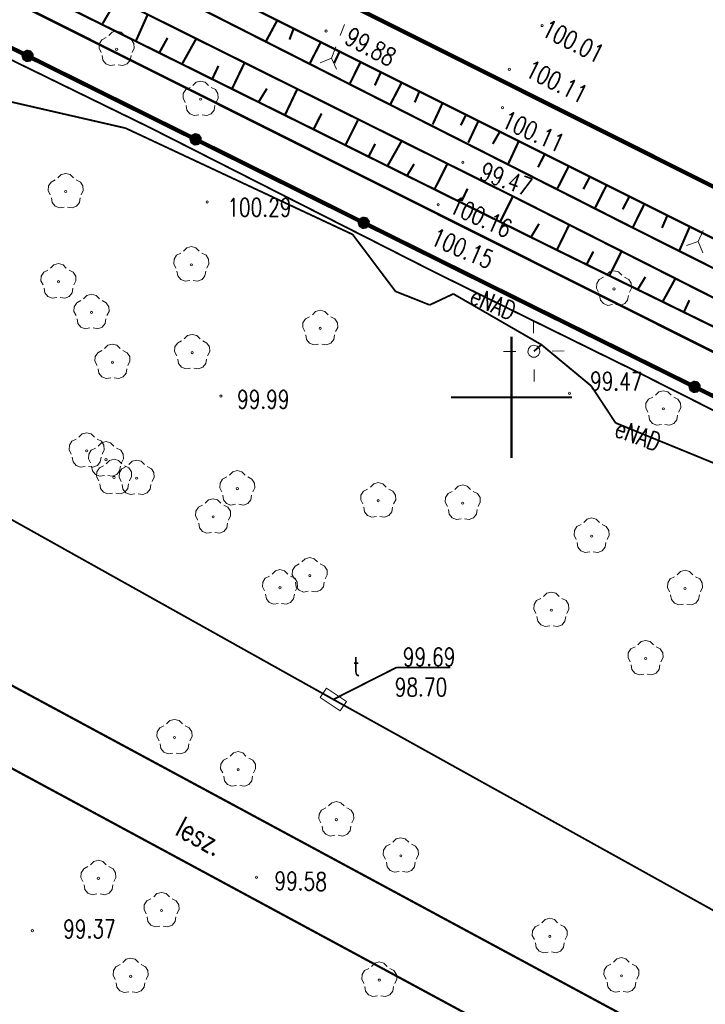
# Model space of a CAD drawing. Header units: metres. Extents: x 7501691 to 7504871, y 5814048 to 5814963.
# Tile 80 of 90: x 7504259 to 7504288, y 5814627 to 5814668. Entities that reach past the tile are written whole.
import ezdxf
from ezdxf.enums import TextEntityAlignment as Align

# ---------------------------------------------------------------- set-up
doc = ezdxf.new("R2010")
doc.units = ezdxf.units.M
doc.header["$MEASUREMENT"] = 0
for name, pattern in [('1', [0]), ('11', [3, 2.5, -0.5]), ('GDE', [0]), ('KOC', [1.5, 1, -0.5]), ('KOJ', [0]), ('UEB', [0]), ('UPT', [0]), ('WSQ', [1.75, 1.25, -0.5])]:
    doc.linetypes.add(name, pattern=pattern)
doc.layers.get('0').update_dxf_attribs({"linetype": 'CONTINUOUS'})
for name, color, linetype, lineweight in [('Dzialki', 7, 'GDE', 18), ('EDZPD_L_0', 7, 'GDE', 20), ('KRZYZE_L_0', 7, '1', 18), ('SDROK_T_1', 7, 'CONTINUOUS', 18), ('SDRPK_L_0', 7, 'KOJ', 35), ('SDRPK_L_2', 7, 'KOC', 18), ('SDRPK_L_5', 7, '11', 18), ('SDRPT_T_0', 7, 'CONTINUOUS', 18), ('SZOPO_L_0', 7, 'CONTINUOUS', 35), ('SZZPZ_T_0', 3, 'CONTINUOUS', 18), ('UEEOO_T_0', 1, 'CONTINUOUS', 15), ('UEEPA_T_3', 1, 'CONTINUOUS', 18), ('UEEPON_L_1', 1, 'UEB', 15), ('UTTOA_T_0', 30, 'CONTINUOUS', 15), ('UTTOC_T_0', 30, 'CONTINUOUS', 15), ('UTTPA_T_1', 30, 'CONTINUOUS', 18), ('UTTPO_L_1', 30, 'UPT', 15), ('WUKOS_T_1', 7, 'CONTINUOUS', 15), ('WUKPS_L_6', 7, 'WSQ', 18), ('WWRPH_T_1', 7, 'CONTINUOUS', 18)]:
    doc.layers.add(name, color=color, linetype=linetype, lineweight=lineweight)
doc.styles.add('STYL_ARIAL', font='simplex', dxfattribs={"width": 0.75, "oblique": 0.1})

# ---------------------------------------------------------------- blocks, each defined once
blk = doc.blocks.new('fdsgfdhgfjh')
at = {"color": 7, "const_width": 0.065}
for points in [[(-16.835, -75.512), (354.018, -261.214), (467.857, -262.505), (472.746, -258.735), (593.685, -261.575), (612.103, -262.002), (615, -265.13), (621.573, -272.23), (620.457, -293.398), (621.441, -316.515), (617.616, -347.083), (618.941, -381.189)], [(-73.624, -607.379), (195.366, -583.748), (341.459, -571.655), (342.319, -570.715), (349.277, -563.045), (349.917, -560.655), (362.058, -448.634), (361.947, -446.744), (362.796, -440.405), (363.365, -434.665), (363.505, -433.525), (474.63, -446.54), (528.102, -452.597), (558.029, -454.712), (566.877, -447.021), (578.606, -447.669), (581.452, -423.391), (595.663, -375.234), (593.685, -261.575), (472.746, -258.735), (467.857, -262.505), (354.018, -261.214), (-16.835, -75.512)]]:
    blk.add_lwpolyline(points, dxfattribs=at)
at = {"layer": 'Dzialki', "color": 7, "const_width": 0.09}
blk.add_lwpolyline([(354, -261.22), (-16.86, -75.52)], dxfattribs=at)
at = {"layer": 'EDZPD_L_0', "color": 7, "const_width": 0.1}
blk.add_lwpolyline([(353.997, -261.225), (-16.856, -75.522)], dxfattribs=at)
at = {"layer": 'KRZYZE_L_0', "color": 7, "linetype": '1', "const_width": 0.09}
for points in [[(87.25, -136.2), (87.25, -131.2)], [(84.75, -133.7), (89.75, -133.7)]]:
    blk.add_lwpolyline(points, dxfattribs=at)
at = {"layer": 'SDRPK_L_0', "color": 7, "const_width": 0.175}
blk.add_lwpolyline([(113.774, -134.105), (6.049, -80.186)], dxfattribs=at)
at = {"layer": 'SDRPK_L_2', "color": 7, "const_width": 0.09}
blk.add_lwpolyline([(112.918, -135.804), (33.688, -96.188)], dxfattribs=at)
at = {"layer": 'SDRPK_L_5', "color": 7, "const_width": 0.09}
for points in [[(20.486, -124.121), (84.055, -158.436)], [(110.712, -169.376), (62.078, -143.153)], [(84.055, -158.436), (107.941, -171.345)]]:
    blk.add_lwpolyline(points, dxfattribs=at)
at = {"layer": 'SDRPT_T_0', "color": 7}
for points in [[(80.172, -118.765), (80.353, -118.299)], [(79.991, -119.231), (79.81, -119.697)], [(79.81, -119.697), (79.344, -119.886)], [(79.81, -119.697), (80.026, -120.151)], [(95.162, -126.806), (94.956, -127.262)], [(94.956, -127.262), (94.48, -127.425)], [(94.956, -127.262), (95.147, -127.727)]]:
    blk.add_lwpolyline(points, dxfattribs=at)
at = {"layer": 'SZOPO_L_0', "color": 7, "const_width": 0.175}
for points in [[(60.327, -116.155), (67.268, -119.601)], [(67.134, -119.706), (67.098, -119.595), (67.142, -119.487), (67.245, -119.433), (67.359, -119.458), (67.43, -119.55), (67.425, -119.666), (67.347, -119.752), (67.232, -119.768), (67.134, -119.706)], [(67.268, -119.601), (74.209, -123.048)], [(74.074, -123.152), (74.039, -123.041), (74.083, -122.933), (74.186, -122.879), (74.299, -122.904), (74.371, -122.996), (74.366, -123.112), (74.288, -123.198), (74.173, -123.214), (74.074, -123.152)], [(74.209, -123.048), (81.149, -126.494)], [(81.015, -126.598), (80.98, -126.487), (81.024, -126.38), (81.126, -126.325), (81.24, -126.35), (81.311, -126.442), (81.307, -126.558), (81.229, -126.644), (81.113, -126.66), (81.015, -126.598)], [(81.149, -126.494), (88.09, -129.94)], [(88.09, -129.94), (94.811, -133.267)], [(94.677, -133.372), (94.642, -133.261), (94.686, -133.153), (94.788, -133.099), (94.902, -133.124), (94.973, -133.215), (94.969, -133.332), (94.891, -133.418), (94.776, -133.434), (94.677, -133.372)], [(94.811, -133.267), (101.726, -136.691)]]:
    blk.add_lwpolyline(points, dxfattribs=at)
at = {"layer": 'SZZPZ_T_0', "color": 7}
for points in [[(70.618, -118.763), (70.755, -118.626), (70.942, -118.576), (71.129, -118.626), (71.266, -118.763)], [(70.306, -119.461), (70.219, -119.288), (70.229, -119.095), (70.334, -118.932), (70.507, -118.844)], [(71.378, -118.844), (71.55, -118.932), (71.656, -119.094), (71.666, -119.288), (71.578, -119.46)], [(70.942, -119.281), (70.974, -119.294), (70.987, -119.326), (70.974, -119.358), (70.942, -119.371), (70.91, -119.358), (70.897, -119.326), (70.91, -119.294), (70.942, -119.281)], [(70.874, -119.973), (70.682, -120.002), (70.502, -119.933), (70.379, -119.783), (70.349, -119.591)], [(71.536, -119.591), (71.505, -119.782), (71.383, -119.933), (71.202, -120.002), (71.011, -119.972)], [(74.085, -120.826), (74.223, -120.689), (74.41, -120.639), (74.597, -120.689), (74.734, -120.826)], [(73.774, -121.523), (73.686, -121.351), (73.696, -121.157), (73.802, -120.995), (73.974, -120.907)], [(74.845, -120.906), (75.018, -120.995), (75.123, -121.157), (75.133, -121.35), (75.046, -121.523)], [(74.41, -121.344), (74.441, -121.357), (74.455, -121.389), (74.441, -121.421), (74.41, -121.434), (74.378, -121.421), (74.365, -121.389), (74.378, -121.357), (74.41, -121.344)], [(74.341, -122.035), (74.15, -122.065), (73.969, -121.996), (73.847, -121.845), (73.816, -121.654)], [(75.003, -121.654), (74.973, -121.845), (74.851, -121.996), (74.67, -122.065), (74.479, -122.035)], [(68.204, -125.337), (68.116, -125.164), (68.126, -124.971), (68.232, -124.808), (68.404, -124.72)], [(68.515, -124.639), (68.652, -124.502), (68.839, -124.452), (69.027, -124.502), (69.164, -124.639)], [(69.275, -124.72), (69.447, -124.808), (69.553, -124.97), (69.563, -125.164), (69.476, -125.336)], [(68.84, -125.157), (68.871, -125.17), (68.885, -125.202), (68.871, -125.234), (68.84, -125.247), (68.808, -125.234), (68.795, -125.202), (68.808, -125.17), (68.84, -125.157)], [(68.771, -125.849), (68.58, -125.879), (68.399, -125.809), (68.277, -125.659), (68.246, -125.467)], [(69.433, -125.467), (69.402, -125.658), (69.281, -125.809), (69.1, -125.878), (68.908, -125.849)], [(73.703, -127.664), (73.84, -127.527), (74.027, -127.477), (74.214, -127.527), (74.352, -127.664)], [(73.392, -128.362), (73.304, -128.189), (73.314, -127.996), (73.419, -127.833), (73.592, -127.745)], [(74.463, -127.745), (74.635, -127.833), (74.741, -127.996), (74.751, -128.189), (74.663, -128.362)], [(67.905, -129.061), (67.817, -128.888), (67.828, -128.695), (67.933, -128.532), (68.105, -128.444)], [(68.217, -128.363), (68.354, -128.227), (68.541, -128.177), (68.728, -128.227), (68.865, -128.363)], [(68.976, -128.444), (69.149, -128.532), (69.254, -128.695), (69.264, -128.888), (69.177, -129.061)], [(74.027, -128.182), (74.059, -128.196), (74.072, -128.227), (74.059, -128.259), (74.027, -128.272), (73.996, -128.259), (73.982, -128.227), (73.996, -128.196), (74.027, -128.182)], [(91.158, -128.661), (91.295, -128.524), (91.482, -128.474), (91.669, -128.524), (91.806, -128.661)], [(68.541, -128.882), (68.573, -128.895), (68.586, -128.927), (68.573, -128.958), (68.541, -128.972), (68.509, -128.958), (68.496, -128.927), (68.509, -128.895), (68.541, -128.882)], [(73.959, -128.874), (73.768, -128.904), (73.587, -128.834), (73.465, -128.684), (73.434, -128.493)], [(74.621, -128.493), (74.59, -128.684), (74.468, -128.834), (74.288, -128.904), (74.096, -128.874)], [(90.846, -129.359), (90.759, -129.186), (90.769, -128.993), (90.874, -128.83), (91.047, -128.742)], [(91.918, -128.742), (92.09, -128.83), (92.196, -128.992), (92.206, -129.186), (92.118, -129.359)], [(68.472, -129.573), (68.281, -129.603), (68.1, -129.533), (67.978, -129.383), (67.947, -129.192)], [(69.134, -129.192), (69.104, -129.383), (68.982, -129.533), (68.801, -129.603), (68.61, -129.573)], [(91.482, -129.179), (91.514, -129.193), (91.527, -129.224), (91.514, -129.256), (91.482, -129.269), (91.451, -129.256), (91.437, -129.224), (91.451, -129.193), (91.482, -129.179)], [(69.58, -129.627), (69.717, -129.49), (69.904, -129.44), (70.092, -129.49), (70.229, -129.627)], [(91.414, -129.871), (91.222, -129.901), (91.042, -129.831), (90.92, -129.681), (90.889, -129.49)], [(92.076, -129.489), (92.045, -129.681), (91.923, -129.831), (91.742, -129.901), (91.551, -129.871)], [(69.269, -130.325), (69.181, -130.152), (69.191, -129.958), (69.297, -129.796), (69.469, -129.708)], [(70.34, -129.707), (70.512, -129.796), (70.618, -129.958), (70.628, -130.152), (70.541, -130.324)], [(79.024, -130.29), (79.161, -130.154), (79.348, -130.104), (79.535, -130.154), (79.673, -130.29)], [(69.836, -130.836), (69.645, -130.866), (69.464, -130.797), (69.342, -130.646), (69.311, -130.455)], [(69.905, -130.145), (69.936, -130.158), (69.95, -130.19), (69.936, -130.222), (69.905, -130.235), (69.873, -130.222), (69.86, -130.19), (69.873, -130.158), (69.905, -130.145)], [(70.498, -130.455), (70.467, -130.646), (70.345, -130.797), (70.165, -130.866), (69.973, -130.836)], [(78.713, -130.988), (78.625, -130.815), (78.635, -130.622), (78.74, -130.459), (78.913, -130.371)], [(79.784, -130.371), (79.956, -130.459), (80.062, -130.622), (80.072, -130.815), (79.984, -130.988)], [(79.348, -130.809), (79.38, -130.822), (79.393, -130.854), (79.38, -130.885), (79.348, -130.899), (79.317, -130.885), (79.303, -130.854), (79.317, -130.822), (79.348, -130.809)], [(73.737, -131.289), (73.874, -131.152), (74.061, -131.102), (74.248, -131.152), (74.386, -131.289)], [(79.28, -131.5), (79.088, -131.53), (78.908, -131.46), (78.786, -131.31), (78.755, -131.119)], [(79.942, -131.119), (79.911, -131.31), (79.789, -131.46), (79.609, -131.53), (79.417, -131.5)], [(70.445, -131.688), (70.582, -131.552), (70.769, -131.502), (70.956, -131.552), (71.094, -131.688)], [(73.425, -131.987), (73.338, -131.814), (73.348, -131.62), (73.453, -131.458), (73.626, -131.37)], [(74.497, -131.369), (74.669, -131.458), (74.775, -131.62), (74.785, -131.814), (74.697, -131.986)], [(70.134, -132.386), (70.046, -132.213), (70.056, -132.02), (70.161, -131.857), (70.334, -131.769)], [(71.205, -131.769), (71.377, -131.857), (71.483, -132.02), (71.493, -132.213), (71.405, -132.386)], [(73.993, -132.498), (73.801, -132.528), (73.621, -132.459), (73.499, -132.308), (73.468, -132.117)], [(74.061, -131.807), (74.093, -131.82), (74.106, -131.852), (74.093, -131.884), (74.061, -131.897), (74.03, -131.884), (74.016, -131.852), (74.03, -131.82), (74.061, -131.807)], [(74.655, -132.117), (74.624, -132.308), (74.502, -132.459), (74.322, -132.528), (74.13, -132.498)], [(70.701, -132.898), (70.509, -132.928), (70.329, -132.858), (70.207, -132.708), (70.176, -132.517)], [(70.769, -132.207), (70.801, -132.22), (70.814, -132.252), (70.801, -132.283), (70.769, -132.297), (70.738, -132.283), (70.724, -132.252), (70.738, -132.22), (70.769, -132.207)], [(71.363, -132.517), (71.332, -132.708), (71.21, -132.858), (71.03, -132.928), (70.838, -132.898)], [(92.879, -134.311), (92.791, -134.138), (92.802, -133.945), (92.907, -133.782), (93.079, -133.694)], [(93.19, -133.613), (93.328, -133.477), (93.515, -133.427), (93.702, -133.477), (93.839, -133.613)], [(93.95, -133.694), (94.123, -133.782), (94.228, -133.945), (94.238, -134.138), (94.151, -134.311)], [(93.515, -134.132), (93.547, -134.145), (93.56, -134.177), (93.547, -134.208), (93.515, -134.222), (93.483, -134.208), (93.47, -134.177), (93.483, -134.145), (93.515, -134.132)], [(93.446, -134.823), (93.255, -134.853), (93.074, -134.783), (92.952, -134.633), (92.921, -134.442)], [(94.108, -134.442), (94.078, -134.633), (93.956, -134.783), (93.775, -134.853), (93.584, -134.823)], [(69.382, -135.346), (69.519, -135.21), (69.706, -135.16), (69.893, -135.21), (70.03, -135.346)], [(69.07, -136.044), (68.982, -135.871), (68.993, -135.678), (69.098, -135.515), (69.27, -135.427)], [(69.868, -136.41), (69.78, -136.237), (69.791, -136.044), (69.896, -135.881), (70.068, -135.793)], [(70.141, -135.427), (70.314, -135.515), (70.419, -135.678), (70.429, -135.871), (70.342, -136.044)], [(70.18, -135.712), (70.317, -135.575), (70.504, -135.525), (70.691, -135.575), (70.828, -135.712)], [(70.94, -135.793), (71.112, -135.881), (71.217, -136.043), (71.228, -136.237), (71.14, -136.409)], [(69.637, -136.556), (69.446, -136.586), (69.265, -136.516), (69.143, -136.366), (69.112, -136.175)], [(69.706, -135.865), (69.738, -135.878), (69.751, -135.91), (69.738, -135.941), (69.706, -135.955), (69.674, -135.941), (69.661, -135.91), (69.674, -135.878), (69.706, -135.865)], [(70.299, -136.175), (70.269, -136.366), (70.147, -136.516), (69.966, -136.586), (69.775, -136.556)], [(70.435, -136.922), (70.244, -136.952), (70.063, -136.882), (69.941, -136.732), (69.911, -136.54)], [(70.201, -137.141), (70.113, -136.968), (70.123, -136.775), (70.229, -136.613), (70.401, -136.524)], [(70.504, -136.23), (70.536, -136.243), (70.549, -136.275), (70.536, -136.307), (70.504, -136.32), (70.472, -136.307), (70.459, -136.275), (70.472, -136.243), (70.504, -136.23)], [(70.512, -136.443), (70.65, -136.307), (70.837, -136.257), (71.024, -136.307), (71.161, -136.443)], [(71.098, -136.54), (71.067, -136.732), (70.945, -136.882), (70.764, -136.951), (70.573, -136.922)], [(71.132, -137.174), (71.044, -137.002), (71.054, -136.808), (71.16, -136.646), (71.332, -136.557)], [(71.272, -136.524), (71.445, -136.612), (71.55, -136.775), (71.56, -136.968), (71.473, -137.141)], [(71.443, -136.477), (71.581, -136.34), (71.768, -136.29), (71.955, -136.34), (72.092, -136.476)], [(72.203, -136.557), (72.376, -136.646), (72.481, -136.808), (72.491, -137.001), (72.404, -137.174)], [(70.837, -136.962), (70.868, -136.975), (70.882, -137.007), (70.868, -137.039), (70.837, -137.052), (70.805, -137.039), (70.792, -137.007), (70.805, -136.975), (70.837, -136.962)], [(71.768, -136.995), (71.8, -137.008), (71.813, -137.04), (71.8, -137.072), (71.768, -137.085), (71.736, -137.072), (71.723, -137.04), (71.736, -137.008), (71.768, -136.995)], [(75.289, -137.606), (75.201, -137.433), (75.211, -137.24), (75.316, -137.077), (75.489, -136.989)], [(75.6, -136.908), (75.737, -136.772), (75.924, -136.721), (76.111, -136.771), (76.249, -136.908)], [(76.36, -136.989), (76.532, -137.077), (76.638, -137.24), (76.648, -137.433), (76.56, -137.606)], [(70.768, -137.653), (70.577, -137.683), (70.396, -137.613), (70.274, -137.463), (70.243, -137.272)], [(71.43, -137.272), (71.4, -137.463), (71.278, -137.613), (71.097, -137.683), (70.906, -137.653)], [(71.699, -137.686), (71.508, -137.716), (71.327, -137.647), (71.205, -137.496), (71.174, -137.305)], [(72.361, -137.305), (72.331, -137.496), (72.209, -137.647), (72.028, -137.716), (71.837, -137.686)], [(81.419, -137.406), (81.557, -137.269), (81.744, -137.219), (81.931, -137.269), (82.068, -137.406)], [(84.911, -137.505), (85.048, -137.369), (85.235, -137.318), (85.422, -137.368), (85.56, -137.505)], [(75.856, -138.118), (75.664, -138.148), (75.484, -138.078), (75.362, -137.928), (75.331, -137.737)], [(75.924, -137.427), (75.956, -137.44), (75.969, -137.471), (75.956, -137.503), (75.924, -137.516), (75.893, -137.503), (75.879, -137.471), (75.893, -137.44), (75.924, -137.427)], [(76.518, -137.737), (76.487, -137.928), (76.365, -138.078), (76.185, -138.148), (75.993, -138.118)], [(81.108, -138.104), (81.02, -137.931), (81.031, -137.738), (81.136, -137.575), (81.308, -137.487)], [(82.179, -137.487), (82.352, -137.575), (82.457, -137.737), (82.467, -137.931), (82.38, -138.104)], [(84.599, -138.203), (84.512, -138.03), (84.522, -137.837), (84.627, -137.674), (84.8, -137.586)], [(85.671, -137.586), (85.843, -137.674), (85.949, -137.837), (85.959, -138.03), (85.871, -138.203)], [(74.291, -138.77), (74.203, -138.597), (74.214, -138.404), (74.319, -138.241), (74.491, -138.153)], [(74.603, -138.072), (74.74, -137.936), (74.927, -137.885), (75.114, -137.935), (75.251, -138.072)], [(75.363, -138.153), (75.535, -138.241), (75.64, -138.404), (75.651, -138.597), (75.563, -138.77)], [(81.675, -138.616), (81.484, -138.646), (81.303, -138.576), (81.181, -138.426), (81.15, -138.235)], [(81.744, -137.924), (81.776, -137.938), (81.789, -137.969), (81.776, -138.001), (81.744, -138.014), (81.712, -138.001), (81.699, -137.969), (81.712, -137.938), (81.744, -137.924)], [(82.337, -138.234), (82.307, -138.426), (82.185, -138.576), (82.004, -138.646), (81.813, -138.616)], [(85.235, -138.024), (85.267, -138.037), (85.28, -138.069), (85.267, -138.1), (85.235, -138.113), (85.204, -138.1), (85.19, -138.069), (85.204, -138.037), (85.235, -138.024)], [(74.927, -138.59), (74.959, -138.604), (74.972, -138.636), (74.959, -138.667), (74.927, -138.681), (74.895, -138.667), (74.882, -138.636), (74.895, -138.604), (74.927, -138.59)], [(85.167, -138.715), (84.975, -138.745), (84.795, -138.675), (84.673, -138.525), (84.642, -138.334)], [(85.829, -138.334), (85.798, -138.525), (85.676, -138.675), (85.496, -138.745), (85.304, -138.715)], [(74.859, -139.282), (74.667, -139.312), (74.486, -139.242), (74.364, -139.092), (74.334, -138.901)], [(75.521, -138.901), (75.49, -139.092), (75.368, -139.242), (75.187, -139.312), (74.996, -139.282)], [(89.92, -139.566), (89.832, -139.393), (89.843, -139.2), (89.948, -139.037), (90.121, -138.949)], [(90.232, -138.868), (90.369, -138.731), (90.556, -138.681), (90.743, -138.731), (90.88, -138.868)], [(90.992, -138.948), (91.164, -139.037), (91.269, -139.199), (91.28, -139.393), (91.192, -139.565)], [(90.556, -139.386), (90.588, -139.399), (90.601, -139.431), (90.588, -139.463), (90.556, -139.476), (90.524, -139.463), (90.511, -139.431), (90.524, -139.399), (90.556, -139.386)], [(90.487, -140.078), (90.296, -140.107), (90.115, -140.038), (89.993, -139.888), (89.963, -139.696)], [(91.15, -139.696), (91.119, -139.887), (90.997, -140.038), (90.816, -140.107), (90.625, -140.077)], [(78.282, -141.197), (78.194, -141.024), (78.204, -140.831), (78.31, -140.668), (78.482, -140.58)], [(78.593, -140.499), (78.731, -140.362), (78.918, -140.312), (79.105, -140.362), (79.242, -140.499)], [(79.353, -140.58), (79.526, -140.668), (79.631, -140.83), (79.641, -141.024), (79.554, -141.197)], [(77.052, -141.696), (76.964, -141.523), (76.974, -141.33), (77.079, -141.167), (77.252, -141.079)], [(77.363, -140.998), (77.5, -140.861), (77.687, -140.811), (77.874, -140.861), (78.012, -140.998)], [(78.123, -141.079), (78.295, -141.167), (78.401, -141.329), (78.411, -141.523), (78.323, -141.696)], [(78.918, -141.017), (78.95, -141.031), (78.963, -141.062), (78.95, -141.094), (78.918, -141.107), (78.886, -141.094), (78.873, -141.062), (78.886, -141.031), (78.918, -141.017)], [(94.089, -141.029), (94.227, -140.892), (94.414, -140.842), (94.601, -140.892), (94.738, -141.029)], [(78.849, -141.709), (78.658, -141.739), (78.477, -141.669), (78.355, -141.519), (78.324, -141.328)], [(79.511, -141.327), (79.481, -141.519), (79.359, -141.669), (79.178, -141.738), (78.987, -141.709)], [(93.778, -141.726), (93.69, -141.554), (93.701, -141.36), (93.806, -141.198), (93.978, -141.11)], [(94.849, -141.109), (95.022, -141.198), (95.127, -141.36), (95.137, -141.553), (95.05, -141.726)], [(77.619, -142.208), (77.428, -142.238), (77.247, -142.168), (77.125, -142.018), (77.094, -141.827)], [(77.688, -141.516), (77.719, -141.53), (77.732, -141.561), (77.719, -141.593), (77.688, -141.606), (77.656, -141.593), (77.643, -141.561), (77.656, -141.53), (77.688, -141.516)], [(78.281, -141.826), (78.25, -142.018), (78.128, -142.168), (77.948, -142.238), (77.756, -142.208)], [(88.57, -141.927), (88.707, -141.791), (88.894, -141.741), (89.081, -141.791), (89.218, -141.927)], [(94.345, -142.238), (94.154, -142.268), (93.973, -142.199), (93.851, -142.048), (93.82, -141.857)], [(94.414, -141.547), (94.446, -141.56), (94.459, -141.592), (94.446, -141.624), (94.414, -141.637), (94.382, -141.624), (94.369, -141.592), (94.382, -141.56), (94.414, -141.547)], [(95.007, -141.857), (94.977, -142.048), (94.855, -142.199), (94.674, -142.268), (94.483, -142.238)], [(88.258, -142.625), (88.17, -142.452), (88.181, -142.259), (88.286, -142.096), (88.458, -142.008)], [(89.329, -142.008), (89.502, -142.096), (89.607, -142.259), (89.618, -142.452), (89.53, -142.625)], [(88.894, -142.446), (88.926, -142.459), (88.939, -142.491), (88.926, -142.522), (88.894, -142.536), (88.862, -142.522), (88.849, -142.491), (88.862, -142.459), (88.894, -142.446)], [(88.825, -143.137), (88.634, -143.167), (88.453, -143.097), (88.331, -142.947), (88.301, -142.756)], [(89.487, -142.756), (89.457, -142.947), (89.335, -143.097), (89.154, -143.167), (88.963, -143.137)], [(92.461, -143.922), (92.598, -143.785), (92.785, -143.735), (92.972, -143.785), (93.109, -143.922)], [(92.149, -144.62), (92.061, -144.447), (92.072, -144.254), (92.177, -144.091), (92.349, -144.003)], [(93.22, -144.003), (93.393, -144.091), (93.498, -144.253), (93.509, -144.447), (93.421, -144.619)], [(92.785, -144.44), (92.817, -144.453), (92.83, -144.485), (92.817, -144.517), (92.785, -144.53), (92.753, -144.517), (92.74, -144.485), (92.753, -144.453), (92.785, -144.44)], [(92.716, -145.132), (92.525, -145.162), (92.344, -145.092), (92.222, -144.942), (92.191, -144.75)], [(93.378, -144.75), (93.348, -144.942), (93.226, -145.092), (93.045, -145.161), (92.854, -145.132)], [(73.008, -147.184), (73.145, -147.047), (73.332, -146.997), (73.519, -147.047), (73.657, -147.184)], [(72.696, -147.882), (72.609, -147.709), (72.619, -147.516), (72.724, -147.353), (72.897, -147.265)], [(73.768, -147.265), (73.94, -147.353), (74.046, -147.515), (74.056, -147.709), (73.968, -147.881)], [(73.332, -147.702), (73.364, -147.715), (73.377, -147.747), (73.364, -147.779), (73.332, -147.792), (73.301, -147.779), (73.287, -147.747), (73.301, -147.715), (73.332, -147.702)], [(73.264, -148.394), (73.072, -148.423), (72.892, -148.354), (72.77, -148.204), (72.739, -148.012)], [(73.926, -148.012), (73.895, -148.203), (73.773, -148.354), (73.593, -148.423), (73.401, -148.393)], [(75.635, -148.514), (75.772, -148.377), (75.959, -148.327), (76.147, -148.377), (76.284, -148.513)], [(75.324, -149.211), (75.236, -149.039), (75.246, -148.845), (75.352, -148.683), (75.524, -148.594)], [(76.395, -148.594), (76.567, -148.683), (76.673, -148.845), (76.683, -149.038), (76.596, -149.211)], [(75.96, -149.032), (75.991, -149.045), (76.005, -149.077), (75.991, -149.109), (75.96, -149.122), (75.928, -149.109), (75.915, -149.077), (75.928, -149.045), (75.96, -149.032)], [(75.891, -149.723), (75.7, -149.753), (75.519, -149.684), (75.397, -149.533), (75.366, -149.342)], [(76.553, -149.342), (76.522, -149.533), (76.401, -149.684), (76.22, -149.753), (76.029, -149.723)], [(79.692, -150.575), (79.83, -150.438), (80.017, -150.388), (80.204, -150.438), (80.341, -150.574)], [(79.381, -151.272), (79.293, -151.1), (79.304, -150.906), (79.409, -150.744), (79.581, -150.655)], [(80.452, -150.655), (80.625, -150.744), (80.73, -150.906), (80.74, -151.099), (80.653, -151.272)], [(80.017, -151.093), (80.049, -151.106), (80.062, -151.138), (80.049, -151.17), (80.017, -151.183), (79.985, -151.17), (79.972, -151.138), (79.985, -151.106), (80.017, -151.093)], [(79.948, -151.784), (79.757, -151.814), (79.576, -151.745), (79.454, -151.594), (79.423, -151.403)], [(80.61, -151.403), (80.58, -151.594), (80.458, -151.745), (80.277, -151.814), (80.086, -151.784)], [(82.353, -152.071), (82.49, -151.934), (82.677, -151.884), (82.864, -151.934), (83.002, -152.07)], [(82.041, -152.768), (81.954, -152.596), (81.964, -152.402), (82.069, -152.24), (82.242, -152.151)], [(83.113, -152.151), (83.285, -152.24), (83.391, -152.402), (83.401, -152.595), (83.313, -152.768)], [(69.865, -152.999), (70.002, -152.862), (70.189, -152.812), (70.376, -152.862), (70.513, -152.999)], [(82.677, -152.589), (82.709, -152.602), (82.722, -152.634), (82.709, -152.666), (82.677, -152.679), (82.645, -152.666), (82.632, -152.634), (82.645, -152.602), (82.677, -152.589)], [(69.553, -153.697), (69.465, -153.524), (69.476, -153.331), (69.581, -153.168), (69.753, -153.08)], [(70.624, -153.08), (70.797, -153.168), (70.902, -153.33), (70.913, -153.524), (70.825, -153.697)], [(82.609, -153.28), (82.417, -153.31), (82.237, -153.241), (82.115, -153.09), (82.084, -152.899)], [(83.271, -152.899), (83.24, -153.09), (83.118, -153.241), (82.938, -153.31), (82.746, -153.28)], [(70.189, -153.517), (70.221, -153.531), (70.234, -153.562), (70.221, -153.594), (70.189, -153.607), (70.157, -153.594), (70.144, -153.562), (70.157, -153.531), (70.189, -153.517)], [(70.12, -154.209), (69.929, -154.239), (69.748, -154.169), (69.626, -154.019), (69.596, -153.828)], [(70.782, -153.827), (70.752, -154.019), (70.63, -154.169), (70.449, -154.238), (70.258, -154.209)], [(72.16, -155.027), (72.073, -154.854), (72.083, -154.66), (72.188, -154.498), (72.361, -154.41)], [(72.472, -154.329), (72.609, -154.192), (72.796, -154.142), (72.983, -154.192), (73.121, -154.329)], [(73.232, -154.409), (73.404, -154.498), (73.51, -154.66), (73.52, -154.854), (73.432, -155.026)], [(72.796, -154.847), (72.828, -154.86), (72.841, -154.892), (72.828, -154.924), (72.796, -154.937), (72.764, -154.924), (72.751, -154.892), (72.764, -154.86), (72.796, -154.847)], [(72.728, -155.538), (72.536, -155.568), (72.356, -155.499), (72.234, -155.348), (72.203, -155.157)], [(73.39, -155.157), (73.359, -155.348), (73.237, -155.499), (73.056, -155.568), (72.865, -155.538)], [(88.505, -155.395), (88.642, -155.258), (88.829, -155.208), (89.017, -155.258), (89.154, -155.395)], [(88.194, -156.093), (88.106, -155.92), (88.116, -155.727), (88.222, -155.564), (88.394, -155.476)], [(89.265, -155.476), (89.438, -155.564), (89.543, -155.726), (89.553, -155.92), (89.466, -156.092)], [(88.83, -155.913), (88.861, -155.926), (88.875, -155.958), (88.861, -155.99), (88.83, -156.003), (88.798, -155.99), (88.785, -155.958), (88.798, -155.926), (88.83, -155.913)], [(88.761, -156.605), (88.57, -156.634), (88.389, -156.565), (88.267, -156.414), (88.236, -156.223)], [(89.423, -156.223), (89.393, -156.414), (89.27, -156.565), (89.09, -156.634), (88.899, -156.604)], [(71.195, -157.042), (71.333, -156.906), (71.52, -156.856), (71.707, -156.906), (71.844, -157.042)], [(91.465, -157.024), (91.602, -156.887), (91.789, -156.837), (91.976, -156.887), (92.114, -157.024)], [(70.884, -157.74), (70.796, -157.567), (70.806, -157.374), (70.912, -157.212), (71.084, -157.123)], [(71.955, -157.123), (72.128, -157.211), (72.233, -157.374), (72.243, -157.567), (72.156, -157.74)], [(81.152, -157.898), (81.065, -157.725), (81.075, -157.532), (81.18, -157.37), (81.353, -157.281)], [(81.464, -157.2), (81.601, -157.064), (81.788, -157.014), (81.975, -157.064), (82.112, -157.2)], [(82.224, -157.281), (82.396, -157.369), (82.502, -157.532), (82.512, -157.725), (82.424, -157.898)], [(91.154, -157.722), (91.066, -157.549), (91.076, -157.356), (91.181, -157.193), (91.354, -157.105)], [(92.225, -157.105), (92.397, -157.193), (92.503, -157.355), (92.513, -157.549), (92.425, -157.721)], [(71.52, -157.561), (71.552, -157.574), (71.565, -157.606), (71.552, -157.638), (71.52, -157.651), (71.488, -157.638), (71.475, -157.606), (71.488, -157.574), (71.52, -157.561)], [(81.788, -157.719), (81.82, -157.732), (81.833, -157.764), (81.82, -157.796), (81.788, -157.809), (81.757, -157.796), (81.743, -157.764), (81.757, -157.732), (81.788, -157.719)], [(91.789, -157.542), (91.821, -157.555), (91.834, -157.587), (91.821, -157.619), (91.789, -157.632), (91.758, -157.619), (91.744, -157.587), (91.758, -157.555), (91.789, -157.542)], [(71.451, -158.252), (71.26, -158.282), (71.079, -158.213), (70.957, -158.062), (70.926, -157.871)], [(72.113, -157.871), (72.083, -158.062), (71.961, -158.212), (71.78, -158.282), (71.589, -158.252)], [(81.72, -158.41), (81.528, -158.44), (81.348, -158.371), (81.226, -158.22), (81.195, -158.029)], [(82.382, -158.029), (82.351, -158.22), (82.229, -158.37), (82.048, -158.44), (81.857, -158.41)], [(91.721, -158.234), (91.529, -158.263), (91.349, -158.194), (91.227, -158.044), (91.196, -157.852)], [(92.383, -157.852), (92.352, -158.043), (92.23, -158.194), (92.05, -158.263), (91.858, -158.233)]]:
    blk.add_lwpolyline(points, dxfattribs=at)
at = {"layer": 'UEEPA_T_3', "color": 7}
for points in [[(88.163, -131.047), (88.156, -130.547)], [(88.173, -131.546), (88.308, -131.586), (88.4, -131.693), (88.42, -131.832), (88.361, -131.96), (88.243, -132.036), (88.102, -132.036), (87.984, -131.96), (87.925, -131.832), (87.945, -131.693), (88.037, -131.586), (88.173, -131.546)], [(86.923, -131.812), (87.423, -131.806)], [(88.922, -131.787), (89.422, -131.78)], [(88.182, -132.546), (88.189, -133.046)]]:
    blk.add_lwpolyline(points, dxfattribs=at)
at = {"layer": 'UEEPON_L_1', "color": 1, "const_width": 0.075}
for points in [[(72.293, -122.55), (56.475, -114.822)], [(71.311, -122.584), (66.557, -121.493)], [(80.69, -126.976), (71.311, -122.584)], [(84.119, -128.555), (72.293, -122.55)], [(82.457, -129.324), (80.69, -126.976)], [(92.309, -132.586), (84.119, -128.555)], [(83.87, -129.885), (82.457, -129.324)], [(84.847, -129.428), (83.87, -129.885)], [(88.484, -131.526), (84.847, -129.428)], [(88.484, -131.526), (88.173, -131.796)], [(90.542, -133.23), (88.484, -131.526)], [(104.675, -138.818), (92.309, -132.586)], [(91.546, -134.755), (90.542, -133.23)], [(106.926, -141.05), (91.546, -134.755)]]:
    blk.add_lwpolyline(points, dxfattribs=at)
at = {"layer": 'UTTOC_T_0', "color": 30, "const_width": 0.075}
for points in [[(79.892, -146.175), (82.493, -144.857)], [(82.493, -144.857), (84.719, -144.857)]]:
    blk.add_lwpolyline(points, dxfattribs=at)
at = {"layer": 'UTTPA_T_1', "color": 7}
for points in [[(79.605, -145.704), (79.346, -146.092)], [(80.437, -146.258), (79.605, -145.704)], [(79.346, -146.092), (80.179, -146.647)], [(80.179, -146.647), (80.437, -146.258)]]:
    blk.add_lwpolyline(points, dxfattribs=at)
at = {"layer": 'UTTPO_L_1', "color": 30, "const_width": 0.075}
for points in [[(25.601, -115.84), (79.892, -146.175)], [(79.892, -146.175), (123.341, -170.298)]]:
    blk.add_lwpolyline(points, dxfattribs=at)
at = {"layer": 'WUKPS_L_6', "color": 7, "const_width": 0.09}
for points in [[(92.253, -126.694), (65.634, -113.2)], [(63.531, -113.565), (87.309, -125.399)], [(89.006, -127.56), (63.798, -115.061)], [(87.309, -125.399), (112.151, -137.965)], [(114.721, -137.971), (92.253, -126.694)], [(109.657, -137.666), (89.006, -127.56)]]:
    blk.add_lwpolyline(points, dxfattribs=at)
at = {"layer": 'WUKPS_L_6', "color": 7, "linetype": '1', "const_width": 0.09}
for points in [[(70.366, -118.263), (70.717, -117.665)], [(71.73, -119.003), (72.21, -117.924)], [(77.562, -118.157), (77.108, -119.002)], [(78.238, -118.508), (78.082, -118.924)], [(72.691, -119.496), (73.042, -118.86)], [(73.652, -119.925), (74.224, -118.898)], [(79.368, -119.04), (78.926, -119.898)], [(80.134, -119.456), (79.926, -119.898)], [(75.705, -120.963), (76.212, -119.911)], [(81.005, -119.872), (80.576, -120.742)], [(74.9, -120.535), (75.146, -120.015)], [(81.849, -120.287), (81.602, -120.82)], [(82.693, -120.742), (82.226, -121.638)], [(76.796, -121.522), (77.147, -120.95)], [(77.9, -122.028), (78.394, -120.989)], [(83.434, -121.092), (83.252, -121.521)], [(84.395, -121.56), (83.993, -122.43)], [(79.083, -122.613), (79.407, -121.976)], [(80.395, -123.275), (80.901, -122.262)], [(85.356, -122.066), (85.149, -122.469)], [(85.461, -123.183), (85.889, -122.274)], [(86.474, -123.235), (86.759, -122.741)], [(81.356, -123.742), (81.616, -123.236)], [(82.135, -124.132), (82.694, -123.145)], [(87.123, -124.04), (87.539, -123.144)], [(88.344, -124.196), (88.617, -123.663)], [(82.941, -124.534), (83.226, -124.067)], [(84.058, -125.132), (84.59, -124.079)], [(89.15, -125.066), (89.604, -124.17)], [(90.215, -125.105), (90.488, -124.585)], [(85.188, -125.599), (85.435, -125.079)], [(91.176, -124.936), (90.696, -125.884)], [(86.799, -126.417), (87.309, -125.399)], [(92.111, -125.416), (91.839, -125.936)], [(92.722, -125.741), (92.253, -126.694)], [(93.683, -126.195), (93.463, -126.702)], [(88.059, -127.079), (88.384, -126.534)], [(89.137, -127.586), (89.618, -126.599)], [(94.593, -126.689), (94.177, -127.65)], [(90.358, -128.196), (90.631, -127.677)], [(91.281, -128.69), (91.8, -127.663)], [(92.476, -129.222), (92.775, -128.728)], [(93.489, -129.755), (94.009, -128.806)], [(94.372, -130.17), (94.593, -129.689)]]:
    blk.add_lwpolyline(points, dxfattribs=at)
at = {"layer": 'WWRPH_T_1', "color": 7}
for points in [[(88.512, -118.303), (88.544, -118.316), (88.557, -118.348), (88.544, -118.38), (88.512, -118.393), (88.48, -118.38), (88.467, -118.348), (88.48, -118.316), (88.512, -118.303)], [(79.592, -118.53), (79.624, -118.544), (79.637, -118.575), (79.624, -118.607), (79.592, -118.62), (79.56, -118.607), (79.547, -118.575), (79.56, -118.544), (79.592, -118.53)], [(87.157, -120.11), (87.189, -120.123), (87.202, -120.155), (87.189, -120.187), (87.157, -120.2), (87.125, -120.187), (87.112, -120.155), (87.125, -120.123), (87.157, -120.11)], [(86.875, -121.691), (86.907, -121.704), (86.92, -121.736), (86.907, -121.768), (86.875, -121.781), (86.843, -121.768), (86.83, -121.736), (86.843, -121.704), (86.875, -121.691)], [(85.238, -123.949), (85.27, -123.962), (85.283, -123.994), (85.27, -124.026), (85.238, -124.039), (85.207, -124.026), (85.193, -123.994), (85.207, -123.962), (85.238, -123.949)], [(74.682, -125.588), (74.714, -125.601), (74.727, -125.633), (74.714, -125.665), (74.682, -125.678), (74.65, -125.665), (74.637, -125.633), (74.65, -125.601), (74.682, -125.588)], [(84.223, -125.699), (84.254, -125.712), (84.268, -125.744), (84.254, -125.776), (84.223, -125.789), (84.191, -125.776), (84.178, -125.744), (84.191, -125.712), (84.223, -125.699)], [(75.248, -133.604), (75.28, -133.617), (75.293, -133.649), (75.28, -133.681), (75.248, -133.694), (75.216, -133.681), (75.203, -133.649), (75.216, -133.617), (75.248, -133.604)], [(89.643, -133.489), (89.675, -133.502), (89.688, -133.534), (89.675, -133.566), (89.643, -133.579), (89.611, -133.566), (89.598, -133.534), (89.611, -133.502), (89.643, -133.489)], [(76.719, -153.475), (76.751, -153.489), (76.764, -153.52), (76.751, -153.552), (76.719, -153.565), (76.687, -153.552), (76.674, -153.52), (76.687, -153.489), (76.719, -153.475)], [(67.461, -155.679), (67.493, -155.692), (67.506, -155.724), (67.493, -155.755), (67.461, -155.769), (67.429, -155.755), (67.416, -155.724), (67.429, -155.692), (67.461, -155.679)]]:
    blk.add_lwpolyline(points, dxfattribs=at)
at = {"layer": 'SDROK_T_1', "color": 7, "style": 'STYL_ARIAL', "width": 0.75}
blk.add_text('lesz.', height=0.875, rotation=331.5662, dxfattribs=at).set_placement((74.378, -151.817), align=Align.MIDDLE_CENTER)
at = {"layer": 'UEEOO_T_0', "color": 1, "style": 'STYL_ARIAL', "width": 0.75}
for rotation, p in [(337.3893, (86.486, -129.818)), (339.7843, (92.474, -135.263))]:
    blk.add_text('eNAD', height=0.75, rotation=rotation, dxfattribs=at).set_placement(p, align=Align.MIDDLE_CENTER)
at = {"layer": 'UTTOA_T_0', "color": 30, "style": 'STYL_ARIAL', "width": 0.75}
blk.add_text('t', height=0.75, rotation=0.0091, dxfattribs=at).set_placement((80.704, -145.406), align=Align.BOTTOM_LEFT)
at = {"layer": 'UTTOC_T_0', "color": 30, "style": 'STYL_ARIAL', "width": 0.75}
for s, p in [('99.69', (82.761, -144.044)), ('98.70', (82.426, -145.294))]:
    blk.add_text(s, height=0.75, rotation=0.0091, dxfattribs=at).set_placement(p, align=Align.TOP_LEFT)
at = {"layer": 'WUKOS_T_1', "color": 7, "style": 'STYL_ARIAL', "width": 0.75}
for s, rotation, p in [('100.01', 333.4441, (88.339, -118.938)), ('99.88', 332.2757, (80.19, -119.252)), ('100.11', 333.4441, (87.661, -120.611))]:
    blk.add_text(s, height=0.75, rotation=rotation, dxfattribs=at).set_placement(p, align=Align.BOTTOM_LEFT)
for s, rotation, p in [('100.11', 335.7347, (88.148, -122.726)), ('99.47', 340.0766, (87.022, -124.69)), ('100.29', 0.0091, (76.838, -125.856)), ('100.16', 335.6836, (85.987, -126.251)), ('100.15', 336.8949, (85.224, -127.549)), ('99.47', 359.1277, (91.576, -133.036)), ('99.99', 0.0091, (76.999, -133.783)), ('99.58', 358.9074, (78.544, -153.682)), ('99.37', 0.0091, (69.82, -155.652))]:
    blk.add_text(s, height=0.75, rotation=rotation, dxfattribs=at).set_placement(p, align=Align.MIDDLE_CENTER)

msp = doc.modelspace()

# ---------------------------------------------------------------- block references
at = {"linetype": 'Continuous'}
msp.add_blockref('fdsgfdhgfjh', (7504192.35177, 5814786.13308), dxfattribs=at)

doc.saveas('drawing.dxf')
